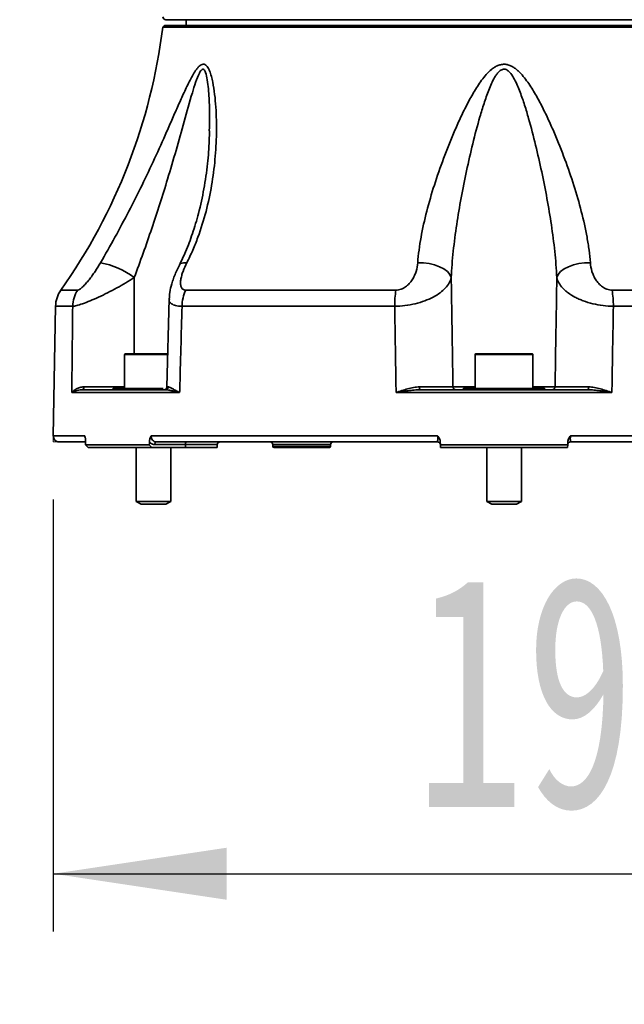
# Model space of a CAD drawing. Header units: millimetres. Extents: x 0 to 297, y 0 to 209.
# Tile 19 of 37: x 129 to 139, y 45 to 62. Entities that reach past the tile are written whole.
import ezdxf

# ---------------------------------------------------------------- set-up
doc = ezdxf.new("R2010")
doc.units = ezdxf.units.MM
doc.linetypes.add('CENTERX2', pattern=[20.32, 12.7, -2.54, 2.54, -2.54])
doc.layers.add('图层0', color=7, linetype='Continuous')
doc.styles.add('SLDTEXTSTYLE1', font='TXT', dxfattribs={"width": 0.7, "bigfont": 'bigfont'})
doc.styles.add('SLDTEXTSTYLE2', font='TXT', dxfattribs={"width": 0.7})
doc.dimstyles.new('SLDDIMSTYLE0', dxfattribs={"dimtxt": 4, "dimasz": 3, "dimexe": 0, "dimexo": 0.0625, "dimgap": 1, "dimtad": 2, "dimlfac": 10, "dimrnd": 1e-09, "dimzin": 12, "dimdsep": 46, "dimtxsty": 'SLDTEXTSTYLE2', "dimsah": 1, "dimcen": 0.09, "dimadec": 0, "dimazin": 3, "dimtfac": 1, "dimtofl": 0, "dimtmove": 0, "dimatfit": 3, "dimfxl": 0, "dimfrac": 2, "dimtolj": 1, "dimtzin": 12, "dimarcsym": 0})
doc.dimstyles.new('SLDDIMSTYLE11', dxfattribs={"dimtxt": 4, "dimasz": 3, "dimexe": 0, "dimexo": 0.0625, "dimgap": 1, "dimtad": 0, "dimtih": 1, "dimtoh": 1, "dimlfac": 2, "dimrnd": 1e-09, "dimzin": 12, "dimdsep": 46, "dimtxsty": 'SLDTEXTSTYLE2', "dimblk1": 'NONE', "dimblk2": 'NONE', "dimsah": 1, "dimcen": 0, "dimadec": 0, "dimazin": 3, "dimtfac": 1, "dimtmove": 0, "dimatfit": 3, "dimldrblk": 'NONE', "dimfxl": 0, "dimfrac": 2, "dimtolj": 1, "dimtzin": 12, "dimarcsym": 0})
doc.dimstyles.new('SLDDIMSTYLE4', dxfattribs={"dimtxt": 3.5, "dimasz": 3, "dimexe": 0, "dimexo": 0.0625, "dimgap": 0.875, "dimtad": 0, "dimtih": 1, "dimtoh": 1, "dimlfac": 3, "dimrnd": 1e-09, "dimzin": 12, "dimdsep": 46, "dimtxsty": 'SLDTEXTSTYLE2', "dimblk1": 'NONE', "dimblk2": 'NONE', "dimsah": 1, "dimcen": 0, "dimadec": 0, "dimazin": 3, "dimtol": 1, "dimtp": 0.03, "dimtm": -0.01, "dimtfac": 1, "dimtmove": 0, "dimatfit": 3, "dimldrblk": 'NONE', "dimfxl": 0, "dimfrac": 2, "dimtolj": 1, "dimarcsym": 0})
doc.dimstyles.new('SLDDIMSTYLE8', dxfattribs={"dimtxt": 3.5, "dimasz": 3, "dimexe": 0, "dimexo": 0.0625, "dimgap": 0.875, "dimtad": 0, "dimtih": 1, "dimtoh": 1, "dimlfac": 3, "dimrnd": 1e-09, "dimzin": 12, "dimdsep": 46, "dimtxsty": 'SLDTEXTSTYLE2', "dimblk1": 'NONE', "dimblk2": 'NONE', "dimsah": 1, "dimcen": 0, "dimadec": 0, "dimazin": 3, "dimtfac": 1, "dimtmove": 0, "dimatfit": 3, "dimldrblk": 'NONE', "dimfxl": 0, "dimfrac": 2, "dimtolj": 1, "dimtzin": 12, "dimarcsym": 0})

# ---------------------------------------------------------------- blocks, each defined once
blk = doc.blocks.new('_D_15')
at = {"layer": '图层0'}
for p, q in [((148.908, 55.472), (148.908, 46.402)), ((129.416, 53.872), (129.416, 46.402)), ((129.416, 47.402), (148.908, 47.402))]:
    blk.add_line(p, q, dxfattribs=at)
for points in [[(129.416, 47.402), (132.416, 46.952), (132.416, 47.852)], [(148.908, 47.402), (145.908, 47.852), (145.908, 46.952)]]:
    blk.add_solid(points, dxfattribs=at)
at = {"layer": '图层0', "insert": (135.67, 52.558), "char_height": 4, "attachment_point": 1, "style": 'SLDTEXTSTYLE2'}
blk.add_mtext('195', dxfattribs=at)
blk = doc.blocks.new('SW_SYMBOL_HOLE_DEPTH')
at = {"layer": '图层0', "color": 0}
for p, q in [((0, 875), (800, 875)), ((400, 875), (400, 75)), ((100, 555), (400, 75)), ((700, 555), (400, 75))]:
    blk.add_line(p, q, dxfattribs=at)
blk = doc.blocks.new('_D_19')
at = {"layer": '图层0'}
blk.add_line((194.198, 127.557), (173.144, 127.557), dxfattribs=at)
at = {"layer": '图层0', "xscale": 0.004072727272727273, "yscale": 0.004072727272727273, "zscale": 0.004072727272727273}
blk.add_blockref('SW_SYMBOL_HOLE_DEPTH', (186.907, 127.843), dxfattribs=at)
at = {"layer": '图层0', "attachment_point": 1, "style": 'SLDTEXTSTYLE2'}
for s, insert, char_height in [('0.03', (182.252, 132.709), 2), ('+', (181.088, 132.709), 2), ('%%c', (173.144, 132.069), 3.5), ('4', (177.014, 132.069), 3.5), ('6', (190.573, 132.069), 3.5), ('0.01', (182.252, 130.381), 2), ('+', (181.088, 130.381), 2)]:
    blk.add_mtext(s, dxfattribs=dict(at, insert=insert, char_height=char_height))
blk = doc.blocks.new('_None')
blk = doc.blocks.new('_D_23')
at = {"layer": '图层0'}
blk.add_line((235.955, 182.979), (261.78, 182.979), dxfattribs=at)
at = {"layer": '图层0', "char_height": 3.5, "attachment_point": 1}
for s, insert, style in [('贯穿', (253.565, 186.489), 'SLDTEXTSTYLE1'), ('%%c', (241.616, 186.489), 'SLDTEXTSTYLE2'), ('6-', (237.542, 186.489), 'SLDTEXTSTYLE2'), ('6.6', (245.486, 186.489), 'SLDTEXTSTYLE2'), ('圆周均布', (241.514, 182.416), 'SLDTEXTSTYLE1')]:
    blk.add_mtext(s, dxfattribs=dict(at, insert=insert, style=style))
blk = doc.blocks.new('_D_26')
at = {"layer": '图层0'}
blk.add_line((178.057, 95.674), (158.08, 95.674), dxfattribs=at)
at = {"layer": '图层0', "char_height": 4, "attachment_point": 1, "style": 'SLDTEXTSTYLE2'}
for s, insert in [('%%c', (167.391, 100.83)), ('PCD', (158.08, 100.83)), ('50', (171.814, 100.83))]:
    blk.add_mtext(s, dxfattribs=dict(at, insert=insert))

msp = doc.modelspace()

# ---------------------------------------------------------------- linework, layer by layer
at = {"color": 7, "linetype": 'Continuous', "lineweight": 35}
for p, q in [((137.214137, 62.172078), (131.364137, 62.172078)), ((131.714137, 62.172078), (131.714137, 62.072078)), ((143.064137, 62.172078), (137.214137, 62.172078)), ((131.348517, 62.072078), (131.310482, 62.042256)), ((143.117792, 62.042256), (131.310482, 62.042256)), ((131.348517, 62.072078), (143.079757, 62.072078)), ((131.710491, 57.495926), (135.345074, 57.495926)), ((139.0832, 57.495926), (142.717783, 57.495926)), ((129.456792, 57.21577), (129.417658, 54.973824)), ((131.422026, 57.342495), (131.3823, 55.821043)), ((135.322685, 57.21577), (131.644565, 57.21577)), ((142.783709, 57.21577), (139.105589, 57.21577)), ((130.651959, 56.382078), (130.651959, 55.792078)), ((130.661959, 56.392078), (131.401356, 56.392078)), ((136.714137, 56.382078), (136.714137, 55.792078)), ((136.724137, 56.392078), (137.704137, 56.392078)), ((137.714137, 55.792078), (137.714137, 56.382078)), ((131.603406, 55.722951), (129.736963, 55.722951)), ((129.911053, 55.772078), (130.465624, 55.772078)), ((130.451959, 55.792078), (130.502723, 55.792078)), ((130.502723, 55.792078), (130.600693, 55.792078)), ((130.569192, 55.772078), (131.359655, 55.772078)), ((130.600693, 55.792078), (131.319064, 55.792078)), ((131.359655, 55.772078), (131.336944, 55.772078)), ((139.08058, 55.722951), (135.347694, 55.722951)), ((135.765534, 55.772078), (137.110568, 55.772078)), ((136.514137, 55.792078), (137.116166, 55.792078)), ((137.116166, 55.792078), (137.312107, 55.792078)), ((137.312107, 55.792078), (137.914137, 55.792078)), ((137.317706, 55.772078), (138.66274, 55.772078)), ((129.965404, 54.872078), (129.517643, 54.872078)), ((131.109761, 54.973824), (136.066175, 54.973824)), ((136.062811, 54.872078), (131.19944, 54.872078)), ((136.11285, 54.821221), (136.111564, 54.870354)), ((138.31671, 54.870354), (138.315424, 54.821221)), ((138.362099, 54.973824), (143.318512, 54.973824)), ((143.228834, 54.872078), (138.365463, 54.872078)), ((129.976914, 54.821221), (131.078201, 54.821221)), ((129.976914, 54.821221), (130.02039, 54.772078)), ((131.12039, 54.772078), (130.02039, 54.772078)), ((130.851959, 54.772078), (130.851959, 53.842077)), ((131.12039, 54.772078), (131.078201, 54.821221)), ((131.701959, 54.772078), (131.12039, 54.772078)), ((131.702631, 54.823387), (131.174449, 54.823387)), ((131.451959, 53.842077), (131.451959, 54.772078)), ((131.702631, 54.823387), (131.701959, 54.772078)), ((132.251959, 54.772078), (131.701959, 54.772078)), ((132.251959, 54.772078), (132.253303, 54.823387)), ((133.214994, 54.822951), (133.215539, 54.791729)), ((134.192737, 54.772078), (133.235536, 54.772078)), ((134.212734, 54.791729), (134.213279, 54.822951)), ((136.11285, 54.821221), (138.315424, 54.821221)), ((136.11285, 54.821221), (136.114137, 54.772078)), ((138.314137, 54.772078), (136.114137, 54.772078)), ((136.914137, 54.772078), (136.914137, 53.842077)), ((137.514137, 53.842077), (137.514137, 54.772078)), ((138.314137, 54.772078), (138.315424, 54.821221)), ((130.851959, 53.842077), (130.938559, 53.792078)), ((130.851959, 53.842077), (131.451959, 53.842077)), ((131.365359, 53.792078), (131.451959, 53.842077)), ((136.914137, 53.842077), (137.000737, 53.792078)), ((136.914137, 53.842077), (136.963914, 53.842077)), ((136.963914, 53.842077), (137.514137, 53.842077)), ((137.427537, 53.792078), (137.514137, 53.842077)), ((130.938559, 53.792078), (131.365359, 53.792078)), ((137.000737, 53.792078), (137.036145, 53.792078)), ((137.036145, 53.792078), (137.427537, 53.792078))]:
    msp.add_line(p, q, dxfattribs=at)
at = {"color": 8, "linetype": 'Continuous', "lineweight": 35}
for p, q in [((129.548614, 57.495926), (129.841427, 57.495926)), ((129.753113, 57.21577), (129.456792, 57.21577)), ((131.401819, 56.382078), (130.651959, 56.382078)), ((137.714137, 56.382078), (136.714137, 56.382078)), ((136.330984, 55.821206), (136.714137, 55.821206)), ((137.714137, 55.821206), (138.09729, 55.821206)), ((129.417658, 54.973824), (129.961799, 54.973824)), ((132.253303, 54.823387), (131.702631, 54.823387)), ((134.213279, 54.822951), (133.214994, 54.822951)), ((133.215539, 54.791729), (134.212734, 54.791729))]:
    msp.add_line(p, q, dxfattribs=at)
at = {"color": 7, "linetype": 'CENTERX2', "lineweight": 18}
msp.add_line((129.417658, 54.973824), (129.415882, 54.872078), dxfattribs=at)
at = {"color": 7, "linetype": 'Continuous', "lineweight": 18}
msp.add_line((129.517643, 54.872078), (129.415882, 54.872078), dxfattribs=at)
at = {"color": 8, "linetype": 'Continuous', "lineweight": 35, "flags": 128}
for points in [[(131.598091, 57.929496), (131.599539, 57.931858), (131.626001, 57.954275), (131.669223, 57.966619), (131.727472, 57.968392)], [(130.817622, 57.71186), (130.81404, 56.571019), (130.813518, 56.392078)]]:
    msp.add_lwpolyline(points, dxfattribs=at)
at = {"color": 7, "linetype": 'Continuous', "lineweight": 35, "flags": 128}
for points in [[(136.301082, 57.71186), (136.27737, 57.764635), (136.234791, 57.814943), (136.175053, 57.860766), (136.100552, 57.900266), (136.014276, 57.931858), (135.919687, 57.954275), (135.820578, 57.966619), (135.720926, 57.968392)], [(138.127192, 57.71186), (138.150904, 57.764635), (138.193483, 57.814943), (138.253221, 57.860766), (138.327722, 57.900266), (138.413998, 57.931858), (138.508587, 57.954275), (138.607696, 57.966619), (138.707348, 57.968392)], [(131.19944, 54.872078), (131.194643, 54.871149), (131.190024, 54.868397), (131.185755, 54.863923), (131.181995, 54.857894), (131.178883, 54.850533), (131.176535, 54.842116), (131.175038, 54.832954), (131.174449, 54.823387)], [(131.727622, 54.872078), (131.722825, 54.871149), (131.718207, 54.868397), (131.713938, 54.863923), (131.710178, 54.857894), (131.707066, 54.850533), (131.704718, 54.842116), (131.703221, 54.832954), (131.702631, 54.823387)]]:
    msp.add_lwpolyline(points, dxfattribs=at)
at = {"color": 7, "linetype": 'Continuous', "lineweight": 35}
for centre, radius, start, end in [((131.364137, 62.222078), 0.05, 180, 270), ((121.386579, 63.273571), 10, 324.7065383, 352.9271371), ((129.995969, 56.634959), 1.354559, 52.6571501, 79.867907), ((129.956716, 57.207044), 0.5, 144.7065383, 179), ((130.266435, 57.207952), 0.513382, 145.8794125, 179.1273837), ((132.284941, 57.212913), 0.640383, 153.7719938, 179.7443301), ((137.053351, 57.218436), 1.730668, 170.7735486, 180.0882658), ((137.374923, 57.218436), 1.730668, 359.9117342, 9.2264514), ((130.661959, 56.382078), 0.01, 90, 180), ((136.724137, 56.382078), 0.01, 90, 180), ((137.704137, 56.382078), 0.01, 0, 90), ((129.902271, 55.815342), 0.044146, 281.4732666, 7.1533357), ((130.411959, 55.822078), 0.05, 270, 323.1301024), ((130.465109, 55.817441), 0.045365, 270.6493577, 326.0084062), ((130.567547, 55.809477), 0.037435, 272.5189517, 332.3041731), ((131.332668, 55.822078), 0.05, 270.0651868, 0.3206717), ((131.358875, 55.821251), 0.049179, 270.9090023, 359.5204304), ((135.807461, 55.809795), 0.056395, 168.7055033, 221.9736901), ((136.380756, 55.821853), 0.049775, 180.7453872, 269.7548296), ((136.474137, 55.822078), 0.05, 270, 323.1301024), ((137.086671, 55.789551), 0.029604, 323.827173, 4.8972965), ((137.341603, 55.789551), 0.029604, 175.1027035, 216.172827), ((137.954137, 55.822078), 0.05, 216.8698976, 270), ((138.047518, 55.821853), 0.049775, 270.2451704, 359.2546128), ((138.620813, 55.809795), 0.056395, 318.0263099, 11.2944967), ((129.517643, 54.972078), 0.1, 179, 270), ((132.303286, 54.822078), 0.05, 90, 178.5), ((133.165002, 54.822078), 0.05, 1, 90), ((134.263272, 54.822078), 0.05, 90, 179), ((136.062811, 54.822078), 0.05, 1.5, 90), ((138.365463, 54.822078), 0.05, 90, 178.5), ((133.235536, 54.792078), 0.02, 181, 270), ((134.192738, 54.792078), 0.02, 270, 359)]:
    msp.add_arc(centre, radius, start, end, dxfattribs=at)
for centre, major_axis, start_param, end_param in [((142.332392, -378.151748), (-7.680551, 586.449214), 0.739910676, 0.740034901), ((132.095882, -378.151748), (7.680551, 586.449214), 0.740353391, 0.740477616)]:
    msp.add_ellipse(centre, major_axis=major_axis, ratio=0.016901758, start_param=start_param, end_param=end_param, dxfattribs=at)
for points, knots in [([(130.234261, 57.968392), (130.31859, 58.114558), (130.401778, 58.26168), (130.564888, 58.558188), (130.644823, 58.707568), (130.801122, 59.008653), (130.87749, 59.160356), (131.026764, 59.465975), (131.099848, 59.6203), (131.241806, 59.928), (131.310757, 60.081558), (131.412239, 60.310866), (131.445748, 60.387126), (131.512457, 60.539057), (131.545654, 60.61474), (131.612009, 60.76445), (131.645182, 60.838566), (131.71254, 60.984192), (131.746739, 61.05592), (131.800079, 61.158346), (131.818281, 61.191733), (131.85566, 61.25499), (131.874832, 61.284946), (131.905112, 61.325323), (131.915532, 61.338078), (131.93676, 61.360911), (131.947555, 61.370998), (131.969679, 61.38749), (131.980779, 61.393689), (132.002808, 61.400981), (132.013909, 61.402024), (132.03485, 61.398523), (132.044889, 61.394017), (132.063623, 61.380518), (132.072219, 61.371679), (132.088251, 61.350915), (132.095688, 61.338948), (132.109331, 61.31334), (132.115598, 61.299623), (132.133152, 61.256487), (132.143258, 61.224944), (132.161079, 61.159825), (132.168808, 61.126199), (132.189565, 61.023345), (132.200202, 60.952189), (132.217412, 60.807362), (132.223925, 60.733628), (132.233618, 60.584579), (132.236765, 60.50946), (132.240057, 60.359221), (132.240204, 60.283971), (132.236424, 60.058115), (132.228309, 59.907417), (132.200841, 59.606465), (132.181471, 59.456199), (132.130316, 59.156299), (132.098534, 59.006663), (132.020493, 58.707938), (131.974252, 58.558852), (131.891577, 58.335332), (131.86186, 58.261067), (131.798093, 58.113904), (131.763995, 58.040874), (131.727472, 57.968392)], [0, 0, 0, 0, 0.0625, 0.0625, 0.125, 0.125, 0.1875, 0.1875, 0.25, 0.25, 0.3125, 0.3125, 0.34375, 0.34375, 0.375, 0.375, 0.40625, 0.40625, 0.4375, 0.4375, 0.453125, 0.453125, 0.46875, 0.46875, 0.4765625, 0.4765625, 0.484375, 0.484375, 0.4921875, 0.4921875, 0.5, 0.5, 0.5078125, 0.5078125, 0.515625, 0.515625, 0.5234375, 0.5234375, 0.53125, 0.53125, 0.546875, 0.546875, 0.5625, 0.5625, 0.59375, 0.59375, 0.625, 0.625, 0.65625, 0.65625, 0.6875, 0.6875, 0.75, 0.75, 0.8125, 0.8125, 0.875, 0.875, 0.9375, 0.9375, 0.96875, 0.96875, 1, 1, 1, 1]), ([(135.720926, 57.968392), (135.731602, 58.114558), (135.751577, 58.26168), (135.805023, 58.558188), (135.838537, 58.707568), (135.916232, 59.008653), (135.960427, 59.160356), (136.057964, 59.465975), (136.111463, 59.6203), (136.226224, 59.928), (136.287477, 60.081558), (136.386105, 60.310866), (136.420121, 60.387126), (136.490944, 60.539057), (136.527746, 60.61474), (136.604811, 60.76445), (136.645071, 60.838566), (136.731118, 60.984192), (136.776882, 61.05592), (136.852848, 61.158346), (136.879521, 61.191733), (136.936292, 61.25499), (136.966354, 61.284946), (137.015979, 61.325323), (137.033409, 61.338078), (137.069813, 61.360911), (137.088759, 61.370998), (137.128709, 61.38749), (137.149307, 61.393689), (137.191486, 61.400981), (137.21342, 61.402024), (137.256203, 61.398523), (137.277441, 61.394017), (137.31841, 61.380518), (137.337906, 61.371679), (137.375436, 61.350915), (137.393485, 61.338948), (137.427651, 61.31334), (137.443906, 61.299623), (137.490871, 61.256487), (137.519948, 61.224944), (137.574421, 61.159825), (137.599853, 61.126199), (137.672734, 61.023345), (137.716843, 60.952189), (137.80042, 60.807362), (137.839785, 60.733628), (137.91536, 60.584579), (137.951433, 60.50946), (138.020707, 60.359221), (138.05396, 60.283971), (138.150294, 60.058115), (138.210008, 59.907417), (138.321655, 59.606465), (138.373553, 59.456199), (138.469013, 59.156299), (138.512573, 59.006663), (138.589623, 58.707938), (138.623134, 58.558852), (138.66342, 58.335332), (138.67512, 58.261067), (138.694424, 58.113904), (138.702054, 58.040874), (138.707348, 57.968392)], [0, 0, 0, 0, 0.0625, 0.0625, 0.125, 0.125, 0.1875, 0.1875, 0.25, 0.25, 0.3125, 0.3125, 0.34375, 0.34375, 0.375, 0.375, 0.40625, 0.40625, 0.4375, 0.4375, 0.453125, 0.453125, 0.46875, 0.46875, 0.4765625, 0.4765625, 0.484375, 0.484375, 0.4921875, 0.4921875, 0.5, 0.5, 0.5078125, 0.5078125, 0.515625, 0.515625, 0.5234375, 0.5234375, 0.53125, 0.53125, 0.546875, 0.546875, 0.5625, 0.5625, 0.59375, 0.59375, 0.625, 0.625, 0.65625, 0.65625, 0.6875, 0.6875, 0.75, 0.75, 0.8125, 0.8125, 0.875, 0.875, 0.9375, 0.9375, 0.96875, 0.96875, 1, 1, 1, 1]), ([(138.127192, 57.71186), (138.12045, 57.861882), (138.108273, 58.0131), (138.076108, 58.317222), (138.056179, 58.469464), (137.987743, 58.926939), (137.9309, 59.232962), (137.832921, 59.693367), (137.798071, 59.847055), (137.72334, 60.154628), (137.683552, 60.308531), (137.617969, 60.539054), (137.59513, 60.615749), (137.546578, 60.76815), (137.520916, 60.843928), (137.478386, 60.956257), (137.463527, 60.993473), (137.431615, 61.067154), (137.414576, 61.103705), (137.376524, 61.175074), (137.355902, 61.209732), (137.318162, 61.257307), (137.304285, 61.272514), (137.28089, 61.291755), (137.272632, 61.2976), (137.254668, 61.307492), (137.245056, 61.311436), (137.225058, 61.316114), (137.214484, 61.31681), (137.193995, 61.31454), (137.184204, 61.311707), (137.165324, 61.30342), (137.156424, 61.298036), (137.139824, 61.285909), (137.132138, 61.2792), (137.110287, 61.25781), (137.097262, 61.241815), (137.073439, 61.208885), (137.062559, 61.191809), (137.031761, 61.139501), (137.013623, 61.103151), (136.979794, 61.029358), (136.964189, 60.991937), (136.919708, 60.878761), (136.893156, 60.802208), (136.843169, 60.648458), (136.819795, 60.571156), (136.752727, 60.338545), (136.712073, 60.1827), (136.635758, 59.871026), (136.600169, 59.715071), (136.533425, 59.40319), (136.5023, 59.247279), (136.445098, 58.936946), (136.418986, 58.782357), (136.372753, 58.474401), (136.352624, 58.321037), (136.320206, 58.015542), (136.307893, 57.863415), (136.301082, 57.71186)], [0, 0, 0, 0, 0.0625, 0.0625, 0.125, 0.125, 0.25, 0.25, 0.3125, 0.3125, 0.375, 0.375, 0.40625, 0.40625, 0.4375, 0.4375, 0.453125, 0.453125, 0.46875, 0.46875, 0.484375, 0.484375, 0.4921875, 0.4921875, 0.49609375, 0.49609375, 0.5, 0.5, 0.50390625, 0.50390625, 0.5078125, 0.5078125, 0.51171875, 0.51171875, 0.515625, 0.515625, 0.5234375, 0.5234375, 0.53125, 0.53125, 0.546875, 0.546875, 0.5625, 0.5625, 0.59375, 0.59375, 0.625, 0.625, 0.6875, 0.6875, 0.75, 0.75, 0.8125, 0.8125, 0.875, 0.875, 0.9375, 0.9375, 1, 1, 1, 1]), ([(132.118101, 60.251729), (132.117509, 60.19603), (132.115501, 60.007046), (132.087847, 59.670784), (132.028176, 59.248304), (131.939792, 58.843294), (131.831815, 58.482064), (131.721451, 58.184489), (131.634838, 58.006002), (131.597703, 57.929475)], [0, 0, 0, 0, 0.070975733, 0.240820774, 0.425082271, 0.606730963, 0.758904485, 0.896628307, 1, 1, 1, 1]), ([(129.841427, 57.495926), (129.849728, 57.495926), (129.861915, 57.501527), (129.883758, 57.516532), (129.891714, 57.522683), (129.908186, 57.536529), (129.916762, 57.544261), (129.943336, 57.569566), (129.961708, 57.58879), (129.99857, 57.62997), (130.017258, 57.652166), (130.053837, 57.697831), (130.07197, 57.721596), (130.107179, 57.769742), (130.124218, 57.794058), (130.173845, 57.867667), (130.204964, 57.917614), (130.234261, 57.968392)], [0, 0, 0, 0, 0.125, 0.125, 0.1875, 0.1875, 0.25, 0.25, 0.375, 0.375, 0.5, 0.5, 0.625, 0.625, 0.75, 0.75, 1, 1, 1, 1]), ([(131.598387, 57.92646), (131.575884, 57.881174), (131.522656, 57.774058), (131.467806, 57.617084), (131.430773, 57.46859), (131.425364, 57.380379), (131.423076, 57.34308)], [0, 0, 0, 0, 0.239762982, 0.567122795, 0.816963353, 1, 1, 1, 1]), ([(131.727472, 57.968392), (131.701869, 57.917583), (131.679808, 57.867607), (131.652856, 57.793957), (131.644912, 57.769628), (131.63159, 57.721458), (131.626255, 57.697694), (131.619201, 57.652266), (131.617412, 57.630422), (131.618623, 57.588968), (131.62166, 57.569608), (131.634278, 57.536021), (131.644034, 57.521585), (131.664719, 57.506507), (131.672695, 57.502546), (131.690251, 57.497289), (131.6999, 57.495926), (131.710491, 57.495926)], [0, 0, 0, 0, 0.25, 0.25, 0.375, 0.375, 0.5, 0.5, 0.625, 0.625, 0.75, 0.75, 0.875, 0.875, 0.9375, 0.9375, 1, 1, 1, 1]), ([(135.345074, 57.495926), (135.374482, 57.495926), (135.404499, 57.501527), (135.44693, 57.516532), (135.460824, 57.522683), (135.487148, 57.536529), (135.499707, 57.544261), (135.535818, 57.569566), (135.557192, 57.58879), (135.595307, 57.62997), (135.61221, 57.652166), (135.641697, 57.697831), (135.654483, 57.721596), (135.676369, 57.769742), (135.685464, 57.794058), (135.708146, 57.867667), (135.717217, 57.917614), (135.720926, 57.968392)], [0, 0, 0, 0, 0.125, 0.125, 0.1875, 0.1875, 0.25, 0.25, 0.375, 0.375, 0.5, 0.5, 0.625, 0.625, 0.75, 0.75, 1, 1, 1, 1]), ([(138.707348, 57.968392), (138.711059, 57.917583), (138.720139, 57.867607), (138.742845, 57.793957), (138.75195, 57.769628), (138.773861, 57.721458), (138.786664, 57.697694), (138.816001, 57.652266), (138.832586, 57.630422), (138.87088, 57.588968), (138.892425, 57.569608), (138.940298, 57.536021), (138.967059, 57.521585), (139.009691, 57.506507), (139.024446, 57.502546), (139.053744, 57.497289), (139.068445, 57.495926), (139.0832, 57.495926)], [0, 0, 0, 0, 0.25, 0.25, 0.375, 0.375, 0.5, 0.5, 0.625, 0.625, 0.75, 0.75, 0.875, 0.875, 0.9375, 0.9375, 1, 1, 1, 1]), ([(130.817622, 57.71186), (130.76952, 57.680909), (130.720289, 57.650542), (130.61965, 57.590906), (130.568242, 57.561637), (130.463129, 57.50417), (130.40929, 57.475931), (130.303377, 57.422681), (130.251288, 57.397631), (130.149129, 57.350728), (130.100076, 57.329349), (130.007641, 57.291273), (129.963804, 57.274412), (129.885675, 57.246819), (129.850786, 57.235869), (129.792972, 57.220761), (129.769697, 57.216499), (129.753113, 57.21577)], [0, 0, 0, 0, 0.125, 0.125, 0.25, 0.25, 0.375, 0.375, 0.5, 0.5, 0.625, 0.625, 0.75, 0.75, 0.875, 0.875, 1, 1, 1, 1]), ([(136.301082, 57.71186), (136.293704, 57.680909), (136.281605, 57.650542), (136.248202, 57.590906), (136.226902, 57.561637), (136.174331, 57.50417), (136.142875, 57.475931), (136.07131, 57.422681), (136.03132, 57.397631), (135.942193, 57.350728), (135.893896, 57.329349), (135.790653, 57.291273), (135.73505, 57.274412), (135.620617, 57.246819), (135.560926, 57.235869), (135.441646, 57.220761), (135.381397, 57.216499), (135.322685, 57.21577)], [0, 0, 0, 0, 0.125, 0.125, 0.25, 0.25, 0.375, 0.375, 0.5, 0.5, 0.625, 0.625, 0.75, 0.75, 0.875, 0.875, 1, 1, 1, 1]), ([(136.301082, 57.71186), (136.307045, 57.33158), (136.313039, 56.9513), (136.319064, 56.571019), (136.323024, 56.321082), (136.326997, 56.071144), (136.330984, 55.821206)], [0.0104018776, 0.0104018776, 0.0104018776, 0.0104018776, 0.02181262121, 0.02181262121, 0.02181262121, 0.02931229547, 0.02931229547, 0.02931229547, 0.02931229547]), ([(138.09729, 55.821206), (138.106329, 56.387888), (138.1153, 56.95457), (138.124201, 57.521252), (138.125199, 57.584788), (138.126196, 57.648324), (138.127192, 57.71186)], [0.00049137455, 0.00049137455, 0.00049137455, 0.00049137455, 0.01749532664, 0.01749532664, 0.01749532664, 0.0194017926, 0.0194017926, 0.0194017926, 0.0194017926]), ([(139.105589, 57.21577), (139.046788, 57.2165), (138.987342, 57.220681), (138.867193, 57.235879), (138.808079, 57.246715), (138.692701, 57.274541), (138.638051, 57.291123), (138.560247, 57.319805), (138.534883, 57.330071), (138.486595, 57.351443), (138.463575, 57.362575), (138.397658, 57.397256), (138.357877, 57.422082), (138.304176, 57.461921), (138.287298, 57.475639), (138.256222, 57.503344), (138.241917, 57.517405), (138.202519, 57.560216), (138.180912, 57.589587), (138.146833, 57.650072), (138.134574, 57.680892), (138.127192, 57.71186)], [0, 0, 0, 0, 0.125, 0.125, 0.25, 0.25, 0.375, 0.375, 0.4375, 0.4375, 0.5, 0.5, 0.625, 0.625, 0.6875, 0.6875, 0.75, 0.75, 0.875, 0.875, 1, 1, 1, 1]), ([(129.736963, 55.722951), (129.737139, 55.739327), (129.737315, 55.755703), (129.737491, 55.772078), (129.742656, 56.253308), (129.747864, 56.734538), (129.753113, 57.21577)], [-0.00049146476, -0.00049146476, -0.00049146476, -0.00049146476, 0, 0, 0, 0.014442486, 0.014442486, 0.014442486, 0.014442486]), ([(131.644565, 57.21577), (131.631338, 56.734538), (131.618072, 56.253308), (131.604765, 55.772078), (131.604312, 55.755703), (131.603859, 55.739327), (131.603406, 55.722951)], [0.00156368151, 0.00156368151, 0.00156368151, 0.00156368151, 0.01600616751, 0.01600616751, 0.01600616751, 0.01649763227, 0.01649763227, 0.01649763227, 0.01649763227]), ([(135.347694, 55.722951), (135.347417, 55.739327), (135.347139, 55.755703), (135.346862, 55.772078), (135.33872, 56.253308), (135.330662, 56.734538), (135.322685, 57.21577)], [-0.00049146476, -0.00049146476, -0.00049146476, -0.00049146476, 0, 0, 0, 0.014442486, 0.014442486, 0.014442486, 0.014442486]), ([(139.105589, 57.21577), (139.097612, 56.734538), (139.089554, 56.253308), (139.081412, 55.772078), (139.081134, 55.755703), (139.080857, 55.739327), (139.08058, 55.722951)], [0.00156368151, 0.00156368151, 0.00156368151, 0.00156368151, 0.01600616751, 0.01600616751, 0.01600616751, 0.01649763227, 0.01649763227, 0.01649763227, 0.01649763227]), ([(129.946074, 55.82084), (129.920699, 55.820858), (129.897458, 55.816884), (129.854676, 55.804882), (129.835048, 55.796685), (129.800153, 55.778155), (129.784793, 55.767797), (129.764655, 55.751439), (129.75843, 55.745846), (129.746947, 55.734481), (129.74166, 55.728671), (129.736963, 55.722951)], [0, 0, 0, 0, 0.25, 0.25, 0.5, 0.5, 0.75, 0.75, 0.875, 0.875, 1, 1, 1, 1]), ([(129.911053, 55.772078), (129.891678, 55.772078), (129.873629, 55.770013), (129.839907, 55.763903), (129.824212, 55.759797), (129.795268, 55.750508), (129.781997, 55.745313), (129.757749, 55.734407), (129.746743, 55.728671), (129.736963, 55.722951)], [0, 0, 0, 0, 0.25, 0.25, 0.5, 0.5, 0.75, 0.75, 1, 1, 1, 1]), ([(130.569192, 55.772078), (130.549631, 55.772078), (130.531127, 55.771964), (130.496602, 55.771964), (130.480563, 55.772078), (130.465624, 55.772078)], [0, 0, 0, 0, 0.5, 0.5, 1, 1, 1, 1]), ([(131.359655, 55.772078), (131.375712, 55.772078), (131.392941, 55.770013), (131.429617, 55.763903), (131.449104, 55.759797), (131.489953, 55.750508), (131.51133, 55.745313), (131.555972, 55.734407), (131.579314, 55.728671), (131.603406, 55.722951)], [0, 0, 0, 0, 0.25, 0.25, 0.5, 0.5, 0.75, 0.75, 1, 1, 1, 1]), ([(131.408053, 55.82084), (131.416945, 55.820858), (131.427821, 55.816884), (131.453459, 55.804882), (131.468337, 55.796685), (131.501311, 55.778155), (131.519422, 55.767797), (131.549055, 55.751439), (131.559345, 55.745846), (131.580776, 55.734481), (131.591998, 55.728671), (131.603406, 55.722951)], [0, 0, 0, 0, 0.25, 0.25, 0.5, 0.5, 0.75, 0.75, 0.875, 0.875, 1, 1, 1, 1]), ([(135.752158, 55.82084), (135.717891, 55.820858), (135.683774, 55.816884), (135.615354, 55.804882), (135.580848, 55.796685), (135.512979, 55.778155), (135.479507, 55.767797), (135.429737, 55.751439), (135.413222, 55.745846), (135.380308, 55.734481), (135.363799, 55.728671), (135.347694, 55.722951)], [0, 0, 0, 0, 0.25, 0.25, 0.5, 0.5, 0.75, 0.75, 0.875, 0.875, 1, 1, 1, 1]), ([(135.765534, 55.772078), (135.730103, 55.772078), (135.694826, 55.770013), (135.624427, 55.763903), (135.589246, 55.759797), (135.519452, 55.750508), (135.484805, 55.745313), (135.415913, 55.734407), (135.381566, 55.728671), (135.347694, 55.722951)], [0, 0, 0, 0, 0.25, 0.25, 0.5, 0.5, 0.75, 0.75, 1, 1, 1, 1]), ([(135.752158, 55.82084), (135.827807, 55.820798), (135.89857, 55.820776), (135.997533, 55.820769), (136.029238, 55.820771), (136.088133, 55.820785), (136.115608, 55.820797), (136.166605, 55.820829), (136.190287, 55.82085), (136.232346, 55.8209), (136.250819, 55.820929), (136.298704, 55.821027), (136.320661, 55.82111), (136.330984, 55.821206)], [0, 0, 0, 0, 0.25, 0.25, 0.375, 0.375, 0.5, 0.5, 0.625, 0.625, 0.75, 0.75, 1, 1, 1, 1]), ([(137.317706, 55.772078), (137.283204, 55.772078), (137.248632, 55.771964), (137.179579, 55.771964), (137.145067, 55.772078), (137.110568, 55.772078)], [0, 0, 0, 0, 0.5, 0.5, 1, 1, 1, 1]), ([(138.09729, 55.821206), (138.107613, 55.82111), (138.128896, 55.821029), (138.176935, 55.820929), (138.195716, 55.8209), (138.237551, 55.82085), (138.260729, 55.82083), (138.311614, 55.820797), (138.33958, 55.820785), (138.398685, 55.820771), (138.429835, 55.820769), (138.527994, 55.820775), (138.600467, 55.820798), (138.676116, 55.82084)], [0, 0, 0, 0, 0.25, 0.25, 0.375, 0.375, 0.5, 0.5, 0.625, 0.625, 0.75, 0.75, 1, 1, 1, 1]), ([(138.66274, 55.772078), (138.698171, 55.772078), (138.733448, 55.770013), (138.803847, 55.763903), (138.839028, 55.759797), (138.908822, 55.750508), (138.943469, 55.745313), (139.012361, 55.734407), (139.046708, 55.728671), (139.08058, 55.722951)], [0, 0, 0, 0, 0.25, 0.25, 0.5, 0.5, 0.75, 0.75, 1, 1, 1, 1]), ([(138.676116, 55.82084), (138.710383, 55.820858), (138.7445, 55.816884), (138.81292, 55.804882), (138.847426, 55.796685), (138.915295, 55.778155), (138.948767, 55.767797), (138.998536, 55.751439), (139.015052, 55.745846), (139.047966, 55.734481), (139.064475, 55.728671), (139.08058, 55.722951)], [0, 0, 0, 0, 0.25, 0.25, 0.5, 0.5, 0.75, 0.75, 0.875, 0.875, 1, 1, 1, 1]), ([(129.97718, 54.870354), (129.977286, 54.889769), (129.975319, 54.908406), (129.969578, 54.942665), (129.965761, 54.958491), (129.961799, 54.973824)], [0, 0, 0, 0, 0.5, 0.5, 1, 1, 1, 1]), ([(131.079754, 54.870354), (131.080367, 54.889769), (131.084379, 54.908406), (131.095361, 54.942665), (131.102416, 54.958491), (131.109761, 54.973824)], [0, 0, 0, 0, 0.5, 0.5, 1, 1, 1, 1]), ([(131.174449, 54.823387), (131.165499, 54.823387), (131.156715, 54.82442), (131.139465, 54.828478), (131.130906, 54.831556), (131.106581, 54.843585), (131.091898, 54.855382), (131.079754, 54.870354)], [0, 0, 0, 0, 0.25, 0.25, 0.5, 0.5, 1, 1, 1, 1]), ([(131.109761, 54.973824), (131.109214, 54.960346), (131.111221, 54.946891), (131.119787, 54.922273), (131.126449, 54.910889), (131.143161, 54.892168), (131.153281, 54.884699), (131.175431, 54.87465), (131.187303, 54.872078), (131.19944, 54.872078)], [0, 0, 0, 0, 0.25, 0.25, 0.5, 0.5, 0.75, 0.75, 1, 1, 1, 1]), ([(136.062811, 54.872078), (136.063794, 54.872078), (136.064653, 54.87465), (136.066049, 54.884699), (136.066575, 54.892168), (136.0672, 54.910889), (136.067301, 54.922273), (136.06706, 54.946891), (136.066718, 54.960346), (136.066175, 54.973824)], [0, 0, 0, 0, 0.25, 0.25, 0.5, 0.5, 0.75, 0.75, 1, 1, 1, 1]), ([(136.111564, 54.870354), (136.111055, 54.889769), (136.105077, 54.908406), (136.088354, 54.942665), (136.077482, 54.958491), (136.066175, 54.973824)], [0, 0, 0, 0, 0.5, 0.5, 1, 1, 1, 1]), ([(138.31671, 54.870354), (138.317219, 54.889769), (138.323197, 54.908406), (138.33992, 54.942665), (138.350792, 54.958491), (138.362099, 54.973824)], [0, 0, 0, 0, 0.5, 0.5, 1, 1, 1, 1]), ([(138.362099, 54.973824), (138.361556, 54.960346), (138.361214, 54.946891), (138.360973, 54.922273), (138.361074, 54.910889), (138.361699, 54.892168), (138.362224, 54.884699), (138.363621, 54.87465), (138.36448, 54.872078), (138.365463, 54.872078)], [0, 0, 0, 0, 0.25, 0.25, 0.5, 0.5, 0.75, 0.75, 1, 1, 1, 1])]:
    msp.add_open_spline(points, degree=3, knots=knots, dxfattribs=at)
at = {"color": 8, "linetype": 'Continuous', "lineweight": 35}
for points, knots in [([(132.115961, 60.251786), (132.118507, 60.333978), (132.12439, 60.523931), (132.113485, 60.819215), (132.093267, 61.078358), (132.061487, 61.242606), (132.033967, 61.302352), (132.015327, 61.315779), (132.000579, 61.31692), (131.986949, 61.309582), (131.966718, 61.288169), (131.927113, 61.220611), (131.878544, 61.087022), (131.790955, 60.807498), (131.637206, 60.248069), (131.413718, 59.46042), (131.170425, 58.700519), (130.973158, 58.133386), (130.869462, 57.852356), (130.817622, 57.71186)], [0, 0, 0, 0, 0.050596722, 0.116933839, 0.183676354, 0.214398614, 0.228496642, 0.235021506, 0.238632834, 0.245863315, 0.250439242, 0.263442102, 0.300925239, 0.338758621, 0.442459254, 0.646748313, 0.822392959, 0.911208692, 1, 1, 1, 1]), ([(131.644565, 57.21577), (131.604059, 57.218566), (131.526068, 57.22395), (131.451644, 57.262595), (131.410888, 57.300229), (131.426015, 57.337205), (131.428114, 57.342335)], [0, 0, 0, 0, 0.295556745, 0.56907381, 0.940215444, 1, 1, 1, 1]), ([(129.946074, 55.82084), (130.016359, 55.820807), (130.156929, 55.820741), (130.411659, 55.820815), (130.576446, 55.820963), (130.651959, 55.821032)], [0, 0, 0, 0, 0.351387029, 0.702774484, 1, 1, 1, 1]), ([(131.391962, 55.820789), (131.388838, 55.820787), (131.381677, 55.820783), (131.396312, 55.820815), (131.40613, 55.820836), (131.408053, 55.82084)], [0, 0, 0, 0, 0.383534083, 0.879310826, 1, 1, 1, 1])]:
    msp.add_open_spline(points, degree=3, knots=knots, dxfattribs=at)
msp.add_open_spline([(129.964063, 54.950802), (129.962551, 54.958391), (129.961797, 54.966065), (129.961799, 54.973824)], degree=3, dxfattribs=at)

# ---------------------------------------------------------------- dimensions: what is measured, and where the dimension line sits
at = {"layer": '图层0'}
for p1, text, dimstyle, picture, middle in [((1.460603, 1.090802), '6-<> 贯穿\\P圆周均布', 'SLDDIMSTYLE8', '_D_23', (249.661422, 182.477751)), ((0.850783, 0.600831), '<>{\\fGDT;x}6', 'SLDDIMSTYLE4', '_D_19', (182.877267, 130.093851)), ((13.372513, 5.217382), 'PCD <>', 'SLDDIMSTYLE11', '_D_26', (167.2744, 98.501948))]:
    dim = msp.add_diameter_dim_2p(p1=p1, p2=(0, 0), text=text, dimstyle=dimstyle, dxfattribs=at)
    dim.commit()
    dim.dimension.update_dxf_attribs({"geometry": picture, "text_midpoint": middle, "dimtype": 163})
dim = msp.add_linear_dim(base=(148.908158, 47.401796), p1=(129.415882, 54.872078), p2=(148.908158, 56.472078), dimstyle='SLDDIMSTYLE0', dxfattribs=at)
dim.commit()
dim.dimension.update_dxf_attribs({"geometry": '_D_15', "text_midpoint": (139.16202, 47.401796), "dimtype": 160})

doc.saveas('drawing.dxf')
